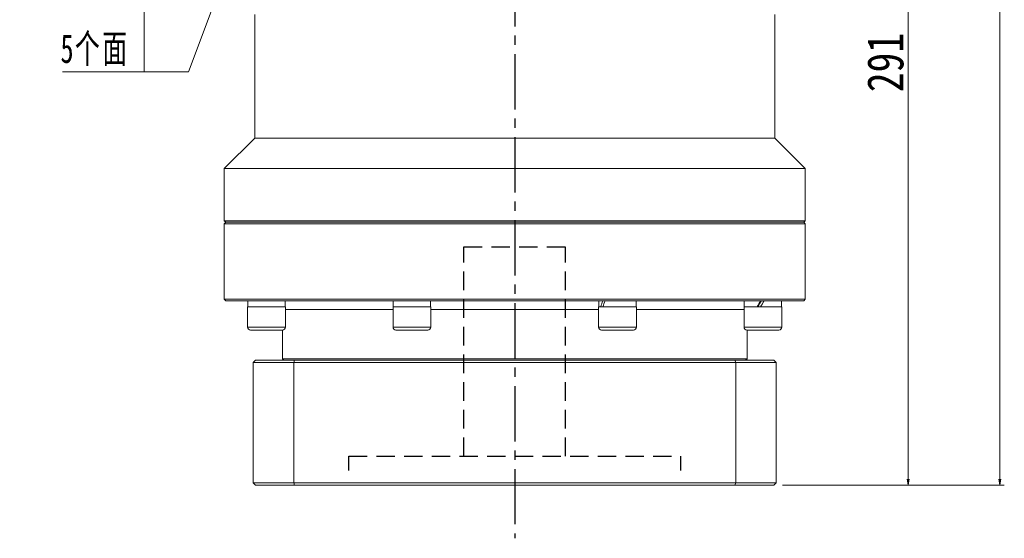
# Model space of a CAD drawing. Header units: millimetres. Extents: x -40 to 1316, y -22 to 932.
# Tile 6 of 9: x 701 to 1040, y 382 to 561. Entities that reach past the tile are written whole.
import ezdxf

# ---------------------------------------------------------------- set-up
doc = ezdxf.new("R2010")
doc.units = ezdxf.units.MM
doc.linetypes.add('CENTER2', pattern=[28.575, 19.05, -3.175, 3.175, -3.175])
doc.linetypes.add('DASHED2', pattern=[9.525, 6.35, -3.175])
doc.layers.add('3中心线层', color=1, linetype='CENTER2')
doc.layers.add('4虚线层', color=6, linetype='DASHED2')
doc.layers.add('尺寸线层', color=3, linetype='Continuous', lineweight=18)
doc.styles.add('宋体', font='SimSun.ttf', dxfattribs={"width": 0.8})
doc.styles.add('标准', font='txt', dxfattribs={"width": 0.667})
doc.dimstyles.new('A水平标注$0', dxfattribs={"dimtxt": 3.5, "dimasz": 2, "dimexe": 1.5, "dimexo": 3, "dimgap": 1.1, "dimtad": 1, "dimtoh": 1, "dimdec": 4, "dimdsep": 46, "dimtxsty": '宋体', "dimblk": 'OPEN', "dimcen": 3, "dimclrd": 3, "dimclre": 3, "dimclrt": 6, "dimadec": 0, "dimazin": 0, "dimtm": 1e-09, "dimtfac": 1, "dimtdec": 4, "dimtix": 1, "dimtmove": 0, "dimatfit": 3, "dimldrblk": 'OPEN', "dimfxl": 0, "dimlwd": 13, "dimlwe": 13, "dimarcsym": 0})

# ---------------------------------------------------------------- blocks, each defined once
blk = doc.blocks.new('*X6')
at = {"layer": '尺寸线层', "linetype": 'Continuous'}
blk.add_hatch(color=0, dxfattribs=at).paths.add_polyline_path([(36.94, 58.02), (34.64, 48.31), (32.32, 49.17)], flags=0)
at = {"layer": '尺寸线层', "color": 0, "linetype": 'Continuous'}
blk.add_line((36.94, 58.02), (15.29, 0), dxfattribs=at)
at = {"layer": '尺寸线层', "color": 0}
for p, q in [((0, 22.2), (-28.12, 22.2)), ((0, 0), (0, 22.2)), ((0, 0), (-28.12, 0)), ((15.29, 0), (0, 0))]:
    blk.add_line(p, q, dxfattribs=at)
at = {"layer": '尺寸线层', "color": 0, "insert": (-4.95, 1.98), "char_height": 9.9, "width": 46.3445, "attachment_point": 9, "line_spacing_factor": 1.15057, "style": '标准'}
blk.add_mtext('\\T1.1;4-M16\\P5个面', dxfattribs=at)
blk = doc.blocks.new('_Open')
at = {"color": 0, "linetype": 'ByBlock', "lineweight": -2}
for p, q in [((-1, 0.17), (0, 0)), ((-1, -0.17), (0, 0)), ((0, 0), (-1, 0))]:
    blk.add_line(p, q, dxfattribs=at)
blk = doc.blocks.new('*D17')
at = {"layer": 'Defpoints', "color": 0, "transparency": 16777216}
for p in [(976.66, 796.52), (1038.71, 796.52), (960.86, 400.52)]:
    blk.add_point(p, dxfattribs=at)
at = {"layer": '尺寸线层', "color": 3, "lineweight": 13, "transparency": 16777216}
for p, q in [((979.66, 796.52), (1040.21, 796.52)), ((1038.71, 402.52), (1038.71, 794.52)), ((963.86, 400.52), (1040.21, 400.52))]:
    blk.add_line(p, q, dxfattribs=at)
at = {"layer": '尺寸线层', "color": 3, "lineweight": 13, "transparency": 16777216, "xscale": 2, "yscale": 2, "zscale": 2}
for p, rotation in [((1038.71, 796.52), 90), ((1038.71, 400.52), 270)]:
    blk.add_blockref('_Open', p, dxfattribs=dict(at, rotation=rotation))
at = {"layer": '尺寸线层', "color": 6, "transparency": 16777216, "insert": (1030.96, 598.52), "char_height": 12.5, "attachment_point": 5, "rotation": 90, "style": '宋体', "bg_fill": 3, "box_fill_scale": 1.1, "bg_fill_color": 256, "bg_fill_true_color": 13158600, "bg_fill_transparency": 0}
blk.add_mtext('396', dxfattribs=at)
blk = doc.blocks.new('*D18')
at = {"layer": 'Defpoints', "color": 0, "transparency": 16777216}
for p in [(979.66, 691.52), (960.86, 400.52), (1007.08, 400.52)]:
    blk.add_point(p, dxfattribs=at)
at = {"layer": '尺寸线层', "color": 3, "lineweight": 13, "transparency": 16777216}
for p, q in [((982.66, 691.52), (1008.58, 691.52)), ((1007.08, 689.52), (1007.08, 402.52)), ((963.86, 400.52), (1008.58, 400.52))]:
    blk.add_line(p, q, dxfattribs=at)
at = {"layer": '尺寸线层', "color": 3, "lineweight": 13, "transparency": 16777216, "xscale": 2, "yscale": 2, "zscale": 2}
for p, rotation in [((1007.08, 691.52), 90), ((1007.08, 400.52), 270)]:
    blk.add_blockref('_Open', p, dxfattribs=dict(at, rotation=rotation))
at = {"layer": '尺寸线层', "color": 6, "transparency": 16777216, "insert": (999.33, 546.02), "char_height": 12.5, "attachment_point": 5, "rotation": 90, "style": '宋体', "bg_fill": 3, "box_fill_scale": 1.1, "bg_fill_color": 256, "bg_fill_true_color": 13158600, "bg_fill_transparency": 0}
blk.add_mtext('291', dxfattribs=at)

msp = doc.modelspace()

# ---------------------------------------------------------------- linework, layer by layer
at = {"color": 7, "linetype": 'Continuous', "lineweight": 15}
for p, q in [((782.1607, 520.01607), (782.1607, 562.51607)), ((771.6607, 509.51607), (782.1607, 520.01607)), ((771.6607, 491.51607), (771.6607, 509.51607)), ((772.1607, 491.01607), (771.6607, 491.51607)), ((871.6607, 491.51607), (771.6607, 491.51607)), ((771.6607, 490.51607), (772.1607, 491.01607)), ((771.6607, 464.51607), (771.6607, 490.51607)), ((771.6607, 490.51607), (871.6607, 490.51607)), ((871.6607, 491.01607), (772.1607, 491.01607)), ((772.1607, 464.01606), (771.6607, 464.51607)), ((779.70184, 454.91607), (779.70184, 461.91607)), ((787.88417, 461.91607), (779.70184, 461.91607)), ((779.76184, 461.91607), (779.76184, 464.01606)), ((792.70184, 461.91607), (787.88417, 461.91607)), ((792.64184, 464.01606), (792.64184, 461.91607)), ((792.70184, 461.91607), (792.70184, 454.91607)), ((829.76248, 454.91607), (829.76248, 461.91607)), ((841.89165, 461.91607), (829.76248, 461.91607)), ((829.82248, 461.91607), (829.82248, 463.28988)), ((842.76248, 461.91607), (841.89165, 461.91607)), ((842.70248, 464.01606), (842.70248, 461.91607)), ((842.76248, 461.91607), (842.76248, 454.91607)), ((900.55892, 454.91607), (900.55892, 461.91607)), ((913.55892, 461.91607), (900.55892, 461.91607)), ((900.61892, 461.91607), (900.61892, 464.01606)), ((913.49892, 464.01606), (913.49892, 461.91607)), ((913.55892, 461.91607), (913.55892, 454.91607)), ((950.61956, 454.91607), (950.61956, 461.91607)), ((950.67956, 461.91607), (950.67956, 464.01606)), ((780.70185, 453.91606), (787.62535, 453.91606)), ((787.62535, 453.91606), (791.70184, 453.91606)), ((791.6607, 444.01607), (791.6607, 453.91606)), ((830.76248, 453.91606), (841.02562, 453.91606)), ((841.02562, 453.91606), (841.76248, 453.91606)), ((901.55892, 453.91606), (912.55892, 453.91606)), ((951.6607, 453.91606), (951.6607, 444.01607)), ((781.6607, 442.71607), (782.4607, 443.51607)), ((781.6607, 442.71607), (795.56701, 442.71607)), ((781.6607, 401.31607), (781.6607, 442.71607)), ((795.84612, 443.51607), (782.4607, 443.51607)), ((792.1607, 443.51607), (791.6607, 444.01607)), ((951.6607, 444.01607), (791.6607, 444.01607)), ((795.56701, 442.71607), (795.84612, 443.51607)), ((795.56701, 442.71607), (795.56701, 401.31607)), ((795.56701, 442.71607), (947.75439, 442.71607)), ((947.47528, 443.51607), (795.84612, 443.51607)), ((947.75439, 442.71607), (947.47528, 443.51607)), ((947.75439, 401.31607), (947.75439, 442.71607)), ((951.6607, 444.01607), (951.1607, 443.51607)), ((795.56701, 401.31607), (781.6607, 401.31607)), ((781.6607, 401.31607), (782.4607, 400.51606)), ((782.4607, 400.51606), (795.84612, 400.51606)), ((947.75439, 401.31607), (795.56701, 401.31607)), ((795.84612, 400.51606), (795.56701, 401.31607)), ((795.84612, 400.51606), (947.47528, 400.51606)), ((947.47528, 400.51606), (947.75439, 401.31607))]:
    msp.add_line(p, q, dxfattribs=at)
at = {"color": 8, "linetype": 'Continuous', "lineweight": 15}
for p, q in [((792.70184, 461.01607), (829.76248, 461.01607)), ((842.76248, 461.01607), (900.55892, 461.01607)), ((913.55892, 461.01607), (950.61956, 461.01607)), ((787.88417, 454.91607), (779.70184, 454.91607)), ((792.70184, 454.91607), (787.88417, 454.91607)), ((841.89165, 454.91607), (829.76248, 454.91607)), ((842.76248, 454.91607), (841.89165, 454.91607)), ((913.55892, 454.91607), (900.55892, 454.91607))]:
    msp.add_line(p, q, dxfattribs=at)
at = {"color": 7, "linetype": 'Continuous', "lineweight": 15}
for centre, start, end in [((780.70184, 454.91607), 180, 270), ((791.70184, 454.91607), 270, 0), ((830.76248, 454.91607), 180, 270), ((841.76248, 454.91607), 270, 0), ((901.55892, 454.91607), 180, 270), ((912.55892, 454.91607), 270, 0), ((951.61956, 454.91607), 180, 270)]:
    msp.add_arc(centre, 1, start, end, dxfattribs=at)
at = {"color": 7, "linetype": 'Continuous', "lineweight": 15, "extrusion": (0, 0, -1)}
for centre, major_axis, ratio, start_param, end_param in [((836.26248, 461.91607), (-1.17441, 11.13439), 0.568689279, 4.895776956, 4.961696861), ((907.05892, 464.01607), (4.75706, 10.99516), 0.394806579, 4.353811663, 4.543208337), ((907.05892, 461.91607), (4.75706, 10.99516), 0.394806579, 4.543208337, 4.732605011), ((957.11956, 464.01607), (6.41233, 11.14913), 0.053483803, 4.492241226, 4.6816379), ((957.11956, 464.01607), (4.32136, 7.51355), 0.053483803, 4.398507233, 4.6816379), ((957.11956, 461.91607), (6.41233, 11.14913), 0.053483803, 4.6816379, 4.871034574)]:
    msp.add_ellipse(centre, major_axis=major_axis, ratio=ratio, start_param=start_param, end_param=end_param, dxfattribs=at)
at = {"layer": '3中心线层'}
msp.add_line((871.6607, 577.51607), (871.6607, 382.20078), dxfattribs=at)
at = {"layer": '4虚线层'}
for p, q in [((854.1607, 482.51472), (889.1607, 482.51472)), ((854.1607, 410.51472), (854.1607, 482.51472)), ((889.1607, 410.51472), (889.1607, 482.51472)), ((814.5107, 410.51472), (928.8107, 410.51472)), ((814.5107, 405.51472), (814.5107, 410.51472)), ((928.8107, 405.51472), (928.8107, 410.51472))]:
    msp.add_line(p, q, dxfattribs=at)

# ---------------------------------------------------------------- block references
at = {"layer": '尺寸线层'}
msp.add_blockref('*X6', (744.06222, 542.84304), dxfattribs=at)

# ---------------------------------------------------------------- dimensions: what is measured, and where the dimension line sits
dim = msp.add_linear_dim(base=(1038.71413, 796.51607), p1=(960.8607, 400.51606), p2=(976.6607, 796.51607), angle=90, dimstyle='A水平标注$0', override={"dimtxt": 12.5, "dimgap": 1.5, "dimdec": 1, "dimpost": '<>', "dimblk": 'Open', "dimtvp": 0.1, "dimtfill": 1, "dimtfillclr": 256}, dxfattribs=at)
dim.commit()
dim.dimension.update_dxf_attribs({"geometry": '*D17', "text_midpoint": (1030.96413, 598.51606)})

# ---------------------------------------------------------------- next in the draw order: dimensions: what is measured, and where the dimension line sits
dim = msp.add_linear_dim(base=(1007.07767, 400.51606), p1=(979.6607, 691.51607), p2=(960.8607, 400.51606), angle=90, dimstyle='A水平标注$0', override={"dimtxt": 12.5, "dimgap": 1.5, "dimdec": 1, "dimpost": '<>', "dimblk": 'Open', "dimtvp": 0.1, "dimtfill": 1, "dimtfillclr": 256}, dxfattribs=at)
dim.commit()
dim.dimension.update_dxf_attribs({"geometry": '*D18', "text_midpoint": (999.32767, 546.01606)})

# ---------------------------------------------------------------- next in the draw order: linework, layer by layer
at = {"color": 7, "linetype": 'Continuous', "lineweight": 15}
for p, q in [((961.1607, 562.51607), (961.1607, 520.01607)), ((961.1607, 520.01607), (782.1607, 520.01607)), ((961.1607, 520.01607), (971.6607, 509.51607)), ((971.6607, 509.51607), (771.6607, 509.51607)), ((971.6607, 509.51607), (971.6607, 491.51607)), ((971.6607, 491.51607), (871.6607, 491.51607)), ((971.6607, 491.51607), (971.1607, 491.01607)), ((971.1607, 491.01607), (871.6607, 491.01607)), ((871.6607, 490.51607), (971.6607, 490.51607)), ((971.1607, 491.01607), (971.6607, 490.51607)), ((971.6607, 490.51607), (971.6607, 464.51607)), ((971.6607, 464.51607), (771.6607, 464.51607)), ((971.6607, 464.51607), (971.1607, 464.01606)), ((772.1607, 464.01606), (971.1607, 464.01606)), ((963.61956, 461.91607), (950.61956, 461.91607)), ((963.55956, 464.01606), (963.55956, 461.91607)), ((963.61956, 461.91607), (963.61956, 454.91607)), ((951.61956, 453.91606), (962.61956, 453.91606)), ((960.8607, 443.51607), (947.47528, 443.51607)), ((947.75439, 442.71607), (961.6607, 442.71607)), ((960.8607, 443.51607), (961.6607, 442.71607)), ((961.6607, 442.71607), (961.6607, 401.31607)), ((947.47528, 400.51606), (960.8607, 400.51606)), ((961.6607, 401.31607), (947.75439, 401.31607)), ((960.8607, 400.51606), (961.6607, 401.31607))]:
    msp.add_line(p, q, dxfattribs=at)
at = {"color": 8, "linetype": 'Continuous', "lineweight": 15}
msp.add_line((963.61956, 454.91607), (950.61956, 454.91607), dxfattribs=at)
at = {"color": 7, "linetype": 'Continuous', "lineweight": 15}
msp.add_arc((962.61956, 454.91607), 1, 270, 0, dxfattribs=at)

doc.saveas('drawing.dxf')
